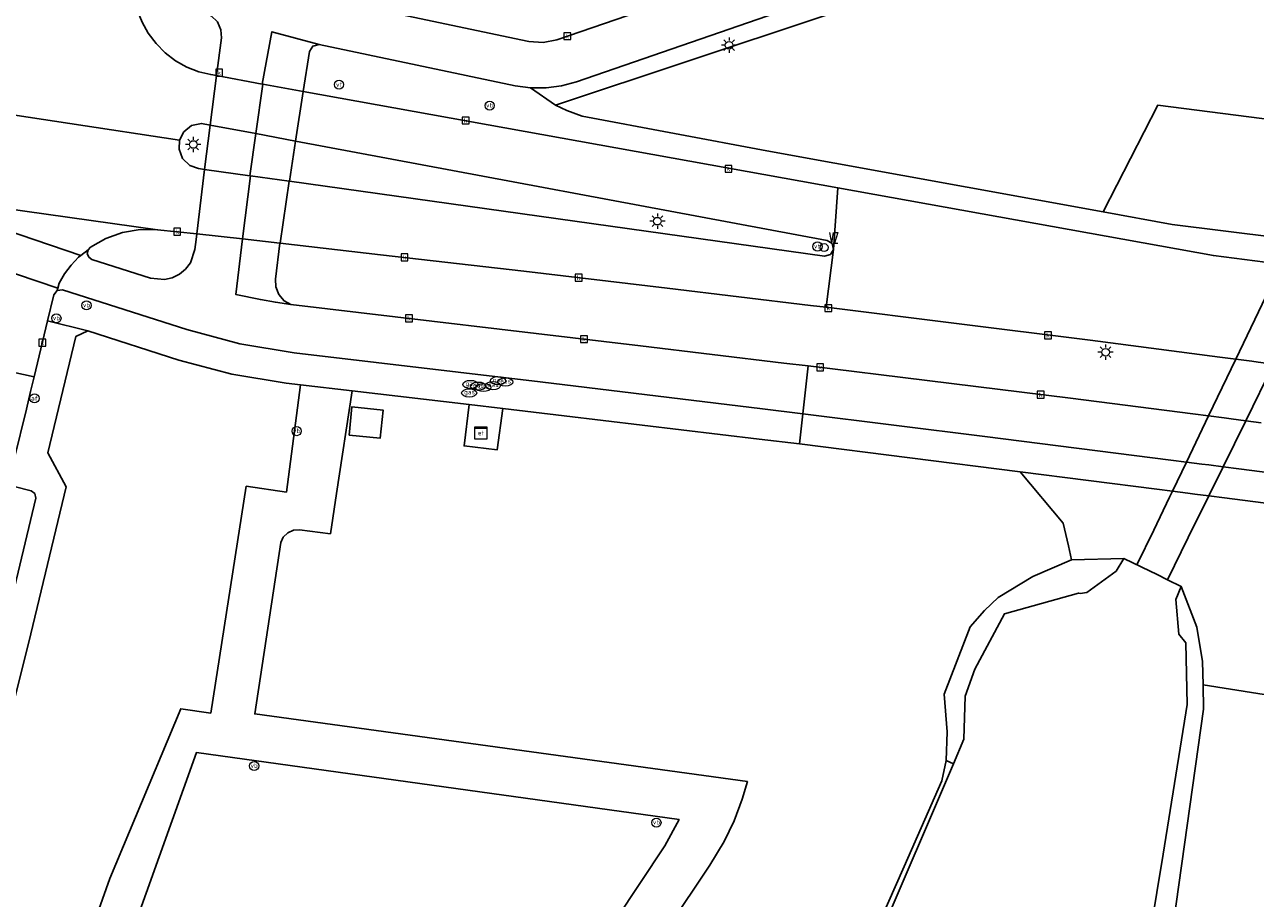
# Model space of a CAD drawing. Header units: metres. Extents: x 197147 to 199131, y 355511 to 356703.
# Tile 157 of 225: x 198172 to 198253, y 356051 to 356108. Entities that reach past the tile are written whole.
import ezdxf
from ezdxf.enums import TextEntityAlignment as Align

# ---------------------------------------------------------------- set-up
doc = ezdxf.new("R2010")
doc.units = ezdxf.units.M
for name, color, linetype in [('B-WE-GR-BEPLANTING_CULTUUR_HEESTERS-GV', 252, 'Continuous'), ('B-WE-GR-BOS-GV', 252, 'Continuous'), ('B-WE-GR-GRAS-GV', 252, 'Continuous'), ('B-WE-GR-GROENVOORZIENING-GV', 252, 'Continuous'), ('B-WE-GR-HOUTWAL-GV', 252, 'Continuous'), ('B-WE-IE-MEUBILAIR_WEGMEUBILAIR-S', 252, 'Continuous'), ('B-WE-KL-ET_LS_SR_KAST-S', 252, 'Continuous'), ('B-WE-KW-KUNSTWERK_DUIKER-G', 252, 'Continuous'), ('B-WE-OG-BEBOUWING_LAGE TRAFO-GV', 252, 'Continuous'), ('B-WE-OG-WATER_SLOOT-GV', 252, 'Continuous'), ('B-WE-RI-HWA_KOLK-S', 253, 'Continuous'), ('B-WE-VH-VERHARDING_ASFALT-GV', 253, 'Continuous'), ('B-WE-VH-VERHARDING_BETONSTRAATSTEEN-GV', 253, 'Continuous'), ('B-WE-VH-VERHARDING_TEGEL-GV', 253, 'Continuous')]:
    doc.layers.add(name, color=color, linetype=linetype)
for name, color, linetype, lineweight in [('B-WE-GR-GRAS_KRUIDENRIJK-G', 252, 'Continuous', 18), ('B-WE-VH-VERHARDING_ASFALT-G', 252, 'Continuous', 18), ('B-WE-VH-VERHARDING_TEGEL-G', 252, 'Continuous', 18), ('verkeerszuil', 253, 'Continuous', 0)]:
    doc.layers.add(name, color=color, linetype=linetype, lineweight=lineweight)
doc.styles.add('NLCS-ISO-M-T18', font='NLCS-ISO.ttf', dxfattribs={"height": 1.8})
doc.styles.add('Style-simplex', font='simplex.shx')

# ---------------------------------------------------------------- blocks, each defined once
blk = doc.blocks.new('BGT-VERKLIKKER_TRANSPORTLEIDING-SO')
at = {"color": 0, "linetype": 'ByBlock', "lineweight": 18}
blk.add_circle((0, 0), 1.5, dxfattribs=at)
at = {"color": 0, "linetype": 'ByBlock', "lineweight": 18, "style": 'NLCS-ISO-M-T18'}
blk.add_text('vt', height=1.5, dxfattribs=at).set_placement((0, 0), align=Align.MIDDLE_CENTER)
blk = doc.blocks.new('BGT-ELEKTRAKAST-SO')
at = {"color": 0, "linetype": 'ByBlock', "lineweight": 18}
for points in [[(-2, 2), (2, 2), (2, 1.68), (-2, 1.68)], [(-2, 1.52), (2, 1.52), (2, -2), (-2, -2)]]:
    blk.add_lwpolyline(points, close=True, dxfattribs=at)
at = {"color": 0, "linetype": 'ByBlock', "lineweight": 18, "style": 'NLCS-ISO-M-T18'}
blk.add_text('et', height=1.5, dxfattribs=at).set_placement((0, 0), align=Align.MIDDLE_CENTER)
blk = doc.blocks.new('BGT-VERKEERSBORDPAAL-SO')
at = {"color": 0, "linetype": 'ByBlock', "lineweight": 18}
blk.add_circle((0, 0), 1.5, dxfattribs=at)
at = {"color": 0, "linetype": 'ByBlock', "lineweight": 18, "style": 'NLCS-ISO-M-T18'}
blk.add_text('vb', height=1.5, dxfattribs=at).set_placement((0, 0.13), align=Align.MIDDLE_CENTER)
blk = doc.blocks.new('BGT-LICHTMAST-SO')
at = {"color": 0, "linetype": 'ByBlock', "lineweight": 18}
for points in [[(-1.25, 0), (-2, 0)], [(-1.41, 1.41), (-0.88, 0.88)], [(0, 2), (0, 1.25)], [(0.88, 0.88), (1.41, 1.41)], [(2, 0), (1.25, 0)], [(-1.41, -1.41), (-0.88, -0.88)], [(0, -1.25), (0, -2)], [(0.88, -0.88), (1.41, -1.41)]]:
    blk.add_lwpolyline(points, dxfattribs=at)
blk.add_circle((0, 0), 1, dxfattribs=at)
blk = doc.blocks.new('BGT-AFSLUITPAAL-SO')
at = {"color": 0, "linetype": 'ByBlock', "lineweight": 18}
blk.add_circle((0, 0), 1.5, dxfattribs=at)
at = {"color": 0, "linetype": 'ByBlock', "lineweight": 18, "style": 'NLCS-ISO-M-T18'}
blk.add_text('af', height=1.5, dxfattribs=at).set_placement((0, 0), align=Align.MIDDLE_CENTER)
blk = doc.blocks.new('BGT-GASPUT-SO')
at = {"color": 0, "linetype": 'ByBlock', "lineweight": 18}
blk.add_ellipse((0, 0), major_axis=(2.5, 0), ratio=0.54, dxfattribs=at)
at = {"color": 0, "linetype": 'ByBlock', "lineweight": 18, "style": 'NLCS-ISO-M-T18'}
blk.add_text('gas', height=1.5, dxfattribs=at).set_placement((0.12, 0.3), align=Align.MIDDLE_CENTER)
blk = doc.blocks.new('BGT-KOLK-SO')
at = {"color": 0, "linetype": 'ByBlock', "lineweight": 18}
blk.add_lwpolyline([(-0.045, -0.045), (0.045, -0.045), (0.045, 0.045), (-0.045, 0.045)], close=True, dxfattribs=at)
at = {"color": 0, "linetype": 'ByBlock', "lineweight": 18, "style": 'NLCS-ISO-M-T18'}
blk.add_text('k', height=0.06, dxfattribs=at).set_placement((0, 0), align=Align.MIDDLE_CENTER)
blk = doc.blocks.new('S436')
at = {"layer": 'verkeerszuil', "linetype": 'Continuous', "lineweight": 0}
blk.add_circle((0, 0), 0.263, dxfattribs=at)
at = {"layer": 'verkeerszuil', "linetype": 'Continuous', "lineweight": 0, "style": 'Style-simplex', "width": 0.428569}
blk.add_text('vz', height=1.05, dxfattribs=at).set_placement((0.321, 0.284))

msp = doc.modelspace()

# ---------------------------------------------------------------- linework, layer by layer
at = {"layer": 'B-WE-GR-BEPLANTING_CULTUUR_HEESTERS-GV', "flags": 128}
for points in [[(198190.26, 356084.533), (198189.324, 356084.643), (198185.774, 356085.228), (198182.299, 356086.157), (198176.337, 356088.059), (198175.544, 356087.689), (198173.706, 356080.068), (198174.922, 356077.849), (198172.597, 356068.207), (198171.495, 356063.729)], [(198162.801, 356010.005), (198177.775, 356052.178), (198182.421, 356063.308), (198184.391, 356063.019), (198186.708, 356077.889), (198189.34, 356077.502), (198190.26, 356084.533)]]:
    msp.add_lwpolyline(points, dxfattribs=at)
at = {"layer": 'B-WE-GR-BOS-GV', "flags": 128}
msp.add_lwpolyline([(198376.698, 356080.831), (198377.949, 356087.932), (198375.63, 356095.792), (198267.424, 356111.134), (198266.314, 356111.292), (198265.207, 356111.449), (198264.868, 356111.497), (198263.745, 356111.656), (198262.625, 356111.815), (198244.978, 356114.317), (198241.978, 356114.517), (198206.969, 356102.863), (198207.721, 356102.5), (198208.715, 356102.137), (198220.819, 356099.862), (198242.844, 356095.857), (198246.42, 356102.848), (198261.579, 356100.923), (198342.001, 356090.713), (198343.013, 356089.548), (198362.133, 356086.108), (198365.396, 356085.02), (198376.203, 356081.018), (198376.698, 356080.831)], dxfattribs=at)
at = {"layer": 'B-WE-GR-GRAS-GV', "flags": 128}
for points in [[(198184.157, 356120.908), (198183.221, 356116.845), (198182.768, 356116.937), (198182.404, 356115.352), (198183.392, 356113.74), (198191.848, 356111.937), (198191.43, 356109.959), (198205.217, 356107.031), (198206.149, 356106.962), (198207.065, 356107.143), (198240.18, 356118.515)], [(198255.341, 356114.977), (198247.063, 356116.043), (198246.188, 356116.19), (198244.961, 356116.319), (198243.718, 356116.294), (198242.488, 356116.113), (198241.3, 356115.783), (198238.341, 356114.76), (198208.336, 356104.387), (198207.363, 356104.122), (198206.353, 356103.989), (198205.335, 356103.993), (198206.969, 356102.863), (198241.978, 356114.517), (198244.978, 356114.317), (198262.625, 356111.815)], [(198205.335, 356103.993), (198204.336, 356104.133), (198191.482, 356106.823), (198191.081, 356106.729), (198190.864, 356106.378), (198190.445, 356103.759), (198225.47, 356097.44), (198250.059, 356093.004), (198253.446, 356092.561)], [(198242.844, 356095.857), (198220.819, 356099.862), (198208.715, 356102.137), (198207.721, 356102.5), (198206.969, 356102.863)], [(198256.768, 356093.865), (198257.808, 356093.735), (198258.85, 356093.606), (198260.536, 356093.396), (198260.711, 356094.662), (198261.243, 356098.497), (198261.579, 356100.923), (198246.42, 356102.848), (198242.844, 356095.857), (198247.367, 356095.035), (198254.219, 356094.182), (198255.289, 356094.049), (198256.363, 356093.915), (198256.768, 356093.865)], [(198253.001, 356086.016), (198252.569, 356086.073), (198251.526, 356086.211), (198250.485, 356086.349), (198241.983, 356087.45), (198233.049, 356088.579), (198224.693, 356089.61), (198223.667, 356089.737), (198214.283, 356090.87), (198204.895, 356091.978), (198195.504, 356093.06), (198188.937, 356093.807), (198188.922, 356093.809), (198188.635, 356091.445), (198188.651, 356090.944), (198188.842, 356090.448), (198189.19, 356090.046), (198189.625, 356089.796), (198212.535, 356087.084), (198221.926, 356085.961), (198223.509, 356085.768), (198231.315, 356084.816), (198240.701, 356083.647), (198248.711, 356082.628)], [(198237.414, 356078.825), (198222.95, 356080.66), (198220.313, 356080.962), (198207.527, 356082.499), (198203.516, 356082.972), (198203.139, 356080.265), (198200.978, 356080.532), (198201.306, 356083.232), (198193.641, 356084.135), (198192.623, 356077.407), (198192.224, 356074.772), (198190.206, 356075.022), (198189.816, 356075.003), (198189.433, 356074.84), (198189.135, 356074.55), (198188.966, 356074.198), (198187.271, 356062.962), (198219.536, 356058.534), (198219.201, 356057.378), (198218.662, 356055.968), (198218.012, 356054.613), (198217.074, 356053.046), (198189.606, 356011.953)], [(198193.455, 356081.231), (198193.621, 356083.081), (198195.671, 356082.877), (198195.493, 356081.042), (198193.455, 356081.231)], [(198248.711, 356082.628), (198249.741, 356082.495), (198250.773, 356082.361), (198251.219, 356082.303), (198252.181, 356082.178), (198253.196, 356082.047)], [(198258.741, 356076.1), (198250.789, 356077.126), (198249.76, 356077.257), (198248.852, 356077.373), (198248.388, 356077.431), (198247.372, 356077.561), (198246.357, 356077.69), (198237.414, 356078.825), (198240.217, 356075.459), (198240.563, 356073.984), (198240.777, 356073.072), (198244.197, 356073.158), (198245.915, 356072.318), (198246.329, 356072.116), (198247.056, 356071.761), (198247.951, 356071.324), (198248.981, 356068.64), (198249.35, 356066.393), (198249.386, 356064.879), (198256.978, 356063.674), (198257.981, 356071.006), (198257.927, 356071.015), (198258.431, 356074.163)], [(198218.083, 356026.446), (198229.798, 356052.968), (198232.273, 356058.572), (198232.567, 356059.902), (198232.618, 356061.795), (198232.426, 356064.252), (198234.129, 356068.663), (198235.069, 356069.737), (198235.969, 356070.594), (198238.244, 356071.978), (198240.777, 356073.072)], [(198161.419, 355998.804), (198173.469, 355994.953), (198173.957, 355994.884), (198174.47, 355994.992), (198174.913, 355995.274), (198175.214, 355995.664), (198214.135, 356054.317), (198215.061, 356056.036), (198183.445, 356060.427), (198171.974, 356028.335), (198167.347, 356015.39), (198161.419, 355998.804)]]:
    msp.add_lwpolyline(points, dxfattribs=at)
at = {"layer": 'B-WE-GR-GRAS_KRUIDENRIJK-G', "ltscale": 0.2, "flags": 128}
for points in [[(198255.341, 356114.977), (198247.063, 356116.043), (198246.188, 356116.19), (198244.961, 356116.319), (198243.718, 356116.294), (198242.488, 356116.113), (198241.3, 356115.783), (198238.341, 356114.76), (198208.336, 356104.387), (198207.363, 356104.122), (198206.353, 356103.989), (198205.335, 356103.993), (198206.969, 356102.863), (198241.978, 356114.517), (198244.978, 356114.317), (198262.625, 356111.815)], [(198254.219, 356094.182), (198247.367, 356095.035), (198242.844, 356095.857), (198220.819, 356099.862), (198208.715, 356102.137), (198207.721, 356102.5), (198206.969, 356102.863), (198205.335, 356103.993), (198204.336, 356104.133), (198191.482, 356106.823), (198191.081, 356106.729), (198190.864, 356106.378), (198190.445, 356103.759), (198225.47, 356097.44), (198250.059, 356093.004), (198253.446, 356092.561)], [(198253.001, 356086.016), (198252.569, 356086.073), (198251.526, 356086.211), (198250.485, 356086.349), (198241.983, 356087.45), (198233.049, 356088.579), (198224.693, 356089.61), (198223.667, 356089.737), (198214.283, 356090.87), (198204.895, 356091.978), (198195.504, 356093.06), (198188.937, 356093.807), (198188.922, 356093.809), (198188.635, 356091.445), (198188.651, 356090.944), (198188.842, 356090.448), (198189.19, 356090.046), (198189.625, 356089.796), (198212.535, 356087.084), (198221.926, 356085.961), (198223.509, 356085.768), (198231.315, 356084.816), (198240.701, 356083.647), (198248.711, 356082.628), (198248.711, 356082.628), (198249.741, 356082.495), (198250.773, 356082.361), (198251.219, 356082.303), (198252.181, 356082.178), (198253.196, 356082.047)]]:
    msp.add_lwpolyline(points, dxfattribs=at)
msp.add_lwpolyline([(198376.698, 356080.831), (198377.949, 356087.932), (198375.63, 356095.792), (198267.424, 356111.134), (198266.314, 356111.292), (198265.207, 356111.449), (198264.868, 356111.497), (198263.745, 356111.656), (198262.625, 356111.815), (198244.978, 356114.317), (198241.978, 356114.517), (198206.969, 356102.863), (198207.721, 356102.5), (198208.715, 356102.137), (198220.819, 356099.862), (198242.844, 356095.857), (198246.42, 356102.848), (198261.579, 356100.923), (198342.001, 356090.713), (198343.013, 356089.548), (198362.133, 356086.108), (198365.396, 356085.02), (198376.203, 356081.018), (198376.698, 356080.831)], close=True, dxfattribs=at)
at = {"layer": 'B-WE-GR-GROENVOORZIENING-GV', "flags": 128}
for points in [[(198244.197, 356073.158), (198240.777, 356073.072), (198238.244, 356071.978), (198235.969, 356070.594), (198235.069, 356069.737), (198234.129, 356068.663), (198232.426, 356064.252), (198232.618, 356061.795), (198232.567, 356059.902), (198233.03, 356059.703), (198233.719, 356061.311), (198233.803, 356064.125), (198234.442, 356065.902), (198236.379, 356069.524), (198241.229, 356070.886), (198241.339, 356070.858), (198241.781, 356070.921), (198243.703, 356072.322), (198244.197, 356073.158)], [(198247.457, 356049.269), (198249.423, 356063.284), (198249.386, 356064.879), (198249.35, 356066.393), (198248.981, 356068.64), (198247.951, 356071.324), (198247.606, 356070.463), (198247.791, 356068.201), (198248.257, 356067.614), (198248.347, 356063.591), (198246.766, 356053.777), (198231.113, 355959)], [(198232.567, 356059.902), (198232.273, 356058.572), (198229.798, 356052.968), (198218.083, 356026.446), (198217.037, 356024.276), (198215.185, 356022.366), (198196.485, 356000.678), (198193.882, 355997.563), (198193.601, 355996.854), (198192.661, 355992.76), (198188.922, 355975.303), (198187.262, 355967.55), (198184.104, 355952.803), (198180.356, 355938.586), (198181.867, 355939.219), (198194.576, 355997.203), (198218.362, 356025.462), (198233.03, 356059.703)]]:
    msp.add_lwpolyline(points, dxfattribs=at)
at = {"layer": 'B-WE-GR-HOUTWAL-GV', "flags": 128}
msp.add_lwpolyline([(198219.729, 355892.497), (198227.083, 355945.757), (198240.359, 355948.924), (198241.654, 355951.638), (198256.978, 356063.674), (198249.386, 356064.879), (198249.423, 356063.284), (198247.457, 356049.269), (198241.928, 356013.8), (198232.643, 355959.333), (198231.624, 355957.824), (198218.239, 355950.906), (198216.277, 355949.724), (198215.015, 355948.778), (198214.133, 355947.261), (198205.54, 355894.543), (198219.729, 355892.497)], dxfattribs=at)
at = {"layer": 'B-WE-KW-KUNSTWERK_DUIKER-G', "flags": 128}
for points in [[(198254.508, 356092.422), (198251.526, 356086.211)], [(198251.526, 356086.211), (198249.741, 356082.495)], [(198254.003, 356085.884), (198252.181, 356082.178)], [(198249.741, 356082.495), (198248.289, 356079.471)], [(198252.181, 356082.178), (198250.697, 356079.162)], [(198248.289, 356079.471), (198247.372, 356077.561)], [(198250.697, 356079.162), (198249.76, 356077.257)], [(198247.372, 356077.561), (198247.186, 356077.174)], [(198247.186, 356077.174), (198246.15, 356075.017)], [(198249.76, 356077.257), (198248.412, 356074.519)], [(198246.15, 356075.017), (198245.056, 356072.738)], [(198248.412, 356074.519), (198247.056, 356071.761)]]:
    msp.add_lwpolyline(points, dxfattribs=at)
at = {"layer": 'B-WE-OG-BEBOUWING_LAGE TRAFO-GV', "flags": 128}
msp.add_lwpolyline([(198193.455, 356081.231), (198195.493, 356081.042), (198195.671, 356082.877), (198193.621, 356083.081), (198193.455, 356081.231)], dxfattribs=at)
at = {"layer": 'B-WE-OG-WATER_SLOOT-GV', "flags": 128}
for points in [[(198247.951, 356071.324), (198247.056, 356071.761), (198246.329, 356072.116), (198245.915, 356072.318), (198244.197, 356073.158), (198243.703, 356072.322), (198241.781, 356070.921), (198241.339, 356070.858), (198241.229, 356070.886), (198236.379, 356069.524), (198234.442, 356065.902), (198233.803, 356064.125), (198233.719, 356061.311), (198233.03, 356059.703), (198218.362, 356025.462), (198194.576, 355997.203), (198181.867, 355939.219), (198168.717, 355926.013)], [(198231.113, 355959), (198246.766, 356053.777), (198248.347, 356063.591), (198248.257, 356067.614), (198247.791, 356068.201), (198247.606, 356070.463), (198247.951, 356071.324)]]:
    msp.add_lwpolyline(points, dxfattribs=at)
at = {"layer": 'B-WE-VH-VERHARDING_ASFALT-G', "ltscale": 0.2, "flags": 128}
for points in [[(198253.446, 356092.561), (198250.059, 356093.004), (198225.47, 356097.44), (198225.174, 356093.402), (198224.693, 356089.61), (198233.049, 356088.579), (198241.983, 356087.45), (198250.485, 356086.349), (198251.526, 356086.211), (198252.569, 356086.073), (198253.001, 356086.016)], [(198253.196, 356082.047), (198252.181, 356082.178), (198251.219, 356082.303), (198250.773, 356082.361), (198249.741, 356082.495), (198248.711, 356082.628), (198240.701, 356083.647), (198231.315, 356084.816), (198223.509, 356085.768), (198223.165, 356082.623), (198235.094, 356081.142), (198247.269, 356079.602), (198248.289, 356079.471), (198249.312, 356079.34), (198249.768, 356079.281), (198250.697, 356079.162), (198251.72, 356079.031), (198259.872, 356077.985)]]:
    msp.add_lwpolyline(points, dxfattribs=at)
at = {"layer": 'B-WE-VH-VERHARDING_ASFALT-GV', "flags": 128}
for points in [[(198243.708, 356119.482), (198242.827, 356119.362), (198241.968, 356119.129), (198240.18, 356118.515), (198207.065, 356107.143), (198206.149, 356106.962), (198205.217, 356107.031), (198191.43, 356109.959), (198181.54, 356112.076)], [(198187.76, 356104.243), (198188.395, 356107.67), (198191.482, 356106.823), (198204.336, 356104.133), (198205.335, 356103.993), (198206.353, 356103.989), (198207.363, 356104.122), (198208.336, 356104.387), (198238.341, 356114.76), (198241.3, 356115.783), (198242.488, 356116.113), (198243.718, 356116.294)], [(198179.717, 356109.569), (198179.584, 356109.306), (198179.597, 356109.05), (198179.89, 356108.297), (198180.292, 356107.569), (198180.8, 356106.891), (198181.403, 356106.284), (198182.084, 356105.767), (198182.824, 356105.353), (198183.599, 356105.051), (198184.384, 356104.861), (198184.767, 356104.795), (198185.083, 356107.262), (198185.055, 356107.798), (198184.82, 356108.323), (198184.404, 356108.721), (198183.909, 356108.927), (198180.224, 356109.731)], [(198184.357, 356101.549), (198187.336, 356100.992), (198187.344, 356100.99), (198187.801, 356104.236), (198187.76, 356104.243), (198184.767, 356104.795), (198184.357, 356101.549)], [(198187.344, 356100.99), (198189.938, 356100.505), (198190.445, 356103.759), (198187.801, 356104.236)], [(198224.756, 356093.995), (198225.086, 356093.784), (198225.174, 356093.402), (198225.47, 356097.44), (198190.445, 356103.759)], [(198183.576, 356098.705), (198183.013, 356098.905), (198182.54, 356099.36), (198182.309, 356099.975), (198182.348, 356100.571), (198167.947, 356102.745), (198167.729, 356102.215), (198167.292, 356101.776), (198166.717, 356101.544), (198166.144, 356101.549), (198163.137, 356102.183), (198163.128, 356102.185)], [(198183.576, 356098.705), (198183.978, 356098.649), (198184.357, 356101.549), (198183.77, 356101.665), (198183.132, 356101.515), (198182.619, 356101.104), (198182.348, 356100.571)], [(198224.756, 356093.995), (198189.944, 356100.504), (198189.539, 356097.871), (198224.59, 356092.971), (198224.97, 356093.067), (198225.174, 356093.402)], [(198189.938, 356100.505), (198189.944, 356100.504)], [(198186.996, 356098.227), (198186.951, 356098.233), (198183.978, 356098.649), (198183.47, 356094.428), (198186.458, 356094.09)], [(198186.996, 356098.227), (198186.458, 356094.09), (198188.922, 356093.809), (198188.937, 356093.807), (198189.519, 356097.874), (198186.996, 356098.227)], [(198189.539, 356097.871), (198189.519, 356097.874)], [(198253.446, 356092.561), (198250.059, 356093.004), (198225.47, 356097.44)], [(198175.867, 356092.999), (198165.784, 356096.444), (198164.8, 356094.091), (198174.363, 356090.859), (198174.459, 356091.196), (198174.812, 356091.81), (198175.236, 356092.377), (198175.726, 356092.889), (198175.867, 356092.999)], [(198175.867, 356092.999), (198176.347, 356093.373), (198176.516, 356093.556), (198177.511, 356094.128), (198178.609, 356094.52), (198179.76, 356094.71), (198180.907, 356094.693), (198166.297, 356096.737), (198166.084, 356096.514), (198165.784, 356096.444)], [(198183.47, 356094.428), (198180.907, 356094.693)], [(198183.47, 356094.428), (198183.434, 356094.061), (198183.353, 356093.4)], [(198223.509, 356085.768), (198221.926, 356085.961), (198212.535, 356087.084), (198189.625, 356089.796), (198188.627, 356089.938), (198187.635, 356090.122), (198186.027, 356090.456), (198186.458, 356094.09)], [(198188.937, 356093.807), (198195.504, 356093.06), (198204.895, 356091.978), (198214.283, 356090.87), (198223.667, 356089.737), (198224.693, 356089.61), (198225.174, 356093.402)], [(198176.347, 356093.373), (198176.301, 356093.128), (198176.393, 356092.897), (198176.594, 356092.75), (198180.431, 356091.527), (198181.36, 356091.434), (198181.859, 356091.547), (198182.332, 356091.777), (198182.739, 356092.111), (198183.05, 356092.517), (198183.353, 356093.4)], [(198172.815, 356085.045), (198173.698, 356088.728), (198174.107, 356090.433), (198174.322, 356090.716), (198174.363, 356090.859)], [(198174.322, 356090.716), (198174.676, 356090.753), (198182.815, 356088.152), (198186.299, 356087.217), (198189.856, 356086.62), (198205.958, 356084.719), (198220.528, 356082.95), (198223.165, 356082.623)], [(198224.693, 356089.61), (198233.049, 356088.579), (198241.983, 356087.45), (198250.485, 356086.349), (198251.526, 356086.211), (198252.569, 356086.073), (198253.001, 356086.016), (198254.003, 356085.884), (198255.008, 356085.751), (198268.769, 356083.931), (198277.694, 356082.733), (198286.618, 356081.525), (198295.539, 356080.297), (198304.456, 356079.037), (198313.364, 356077.749), (198322.268, 356076.434), (198331.169, 356075.094), (198340.066, 356073.731), (198352.373, 356071.813), (198373.855, 356068.416)], [(198168.176, 356085.03), (198167.123, 356080.655), (198166.89, 356079.687), (198171.286, 356078.719), (198171.515, 356079.661), (198172.312, 356082.945), (198172.588, 356084.098), (198172.815, 356085.045), (198168.415, 356086.013), (198168.176, 356085.03)], [(198253.196, 356082.047), (198252.181, 356082.178), (198251.219, 356082.303), (198250.773, 356082.361), (198249.741, 356082.495), (198248.711, 356082.628), (198240.701, 356083.647), (198231.315, 356084.816), (198223.509, 356085.768), (198223.165, 356082.623), (198235.094, 356081.142), (198247.269, 356079.602), (198248.289, 356079.471), (198249.312, 356079.34), (198249.768, 356079.281), (198250.697, 356079.162), (198251.72, 356079.031), (198259.872, 356077.985)], [(198187.271, 356062.962), (198188.966, 356074.198), (198189.135, 356074.55), (198189.433, 356074.84), (198189.816, 356075.003), (198190.206, 356075.022), (198192.224, 356074.772), (198192.623, 356077.407), (198193.641, 356084.135), (198190.26, 356084.533), (198189.34, 356077.502), (198186.708, 356077.889), (198184.391, 356063.019), (198182.421, 356063.308), (198177.775, 356052.178), (198162.801, 356010.005)], [(198170.897, 355958.801), (198172.888, 355969.486), (198173.432, 355972.403), (198173.996, 355975.434), (198174.083, 355975.898), (198175.026, 355982.26), (198175.899, 355988.156), (198176.32, 355990.208), (198176.969, 355992.213), (198177.835, 355994.135), (198178.901, 355995.938), (198182.454, 356001.253), (198189.606, 356011.953), (198217.074, 356053.046), (198218.012, 356054.613), (198218.662, 356055.968), (198219.201, 356057.378), (198219.536, 356058.534), (198187.271, 356062.962)], [(198161.419, 355998.804), (198167.347, 356015.39), (198171.974, 356028.335), (198183.445, 356060.427), (198215.061, 356056.036), (198214.135, 356054.317), (198175.214, 355995.664), (198174.913, 355995.274), (198174.47, 355994.992), (198173.957, 355994.884), (198173.469, 355994.953), (198161.419, 355998.804)]]:
    msp.add_lwpolyline(points, dxfattribs=at)
at = {"layer": 'B-WE-VH-VERHARDING_BETONSTRAATSTEEN-GV', "flags": 128}
msp.add_lwpolyline([(198171.529, 356071.241), (198172.919, 356077.094), (198172.871, 356077.4), (198172.622, 356077.583), (198171.514, 356077.863)], dxfattribs=at)
at = {"layer": 'B-WE-VH-VERHARDING_TEGEL-G', "ltscale": 0.2, "flags": 128}
msp.add_lwpolyline([(198259.872, 356077.985), (198251.72, 356079.031), (198250.697, 356079.162), (198249.768, 356079.281), (198249.312, 356079.34), (198248.289, 356079.471), (198247.269, 356079.602), (198235.094, 356081.142), (198223.165, 356082.623), (198222.95, 356080.66), (198237.414, 356078.825), (198246.357, 356077.69), (198247.372, 356077.561), (198248.388, 356077.431), (198248.852, 356077.373), (198249.76, 356077.257), (198250.789, 356077.126), (198258.741, 356076.1)], dxfattribs=at)
at = {"layer": 'B-WE-VH-VERHARDING_TEGEL-GV', "flags": 128}
for points in [[(198191.482, 356106.823), (198188.395, 356107.67), (198187.76, 356104.243), (198187.801, 356104.236), (198190.445, 356103.759), (198190.864, 356106.378), (198191.081, 356106.729), (198191.482, 356106.823)], [(198187.336, 356100.992), (198184.357, 356101.549), (198183.978, 356098.649), (198186.951, 356098.233), (198187.336, 356100.992)], [(198186.951, 356098.233), (198186.996, 356098.227), (198189.519, 356097.874), (198189.539, 356097.871), (198189.944, 356100.504), (198189.938, 356100.505), (198187.344, 356100.99), (198187.336, 356100.992)], [(198189.625, 356089.796), (198189.19, 356090.046), (198188.842, 356090.448), (198188.651, 356090.944), (198188.635, 356091.445), (198188.922, 356093.809), (198186.458, 356094.09), (198186.027, 356090.456), (198187.635, 356090.122), (198188.627, 356089.938), (198189.625, 356089.796)], [(198203.516, 356082.972), (198207.527, 356082.499), (198220.313, 356080.962), (198222.95, 356080.66), (198223.165, 356082.623), (198220.528, 356082.95), (198205.958, 356084.719), (198189.856, 356086.62), (198186.299, 356087.217), (198182.815, 356088.152), (198174.676, 356090.753), (198174.322, 356090.716), (198174.107, 356090.433), (198173.698, 356088.728)], [(198171.495, 356063.729), (198172.597, 356068.207), (198174.922, 356077.849), (198173.706, 356080.068), (198175.544, 356087.689), (198176.337, 356088.059), (198173.698, 356088.728), (198172.815, 356085.045), (198172.588, 356084.098), (198172.312, 356082.945), (198171.515, 356079.661)], [(198176.337, 356088.059), (198182.299, 356086.157), (198185.774, 356085.228), (198189.324, 356084.643), (198190.26, 356084.533), (198193.641, 356084.135), (198201.306, 356083.232)], [(198203.516, 356082.972), (198201.306, 356083.232), (198200.978, 356080.532), (198203.139, 356080.265), (198203.516, 356082.972)], [(198259.872, 356077.985), (198251.72, 356079.031), (198250.697, 356079.162), (198249.768, 356079.281), (198249.312, 356079.34), (198248.289, 356079.471), (198247.269, 356079.602), (198235.094, 356081.142), (198223.165, 356082.623)], [(198222.95, 356080.66), (198237.414, 356078.825), (198246.357, 356077.69), (198247.372, 356077.561), (198248.388, 356077.431), (198248.852, 356077.373), (198249.76, 356077.257), (198250.789, 356077.126), (198258.741, 356076.1), (198260.154, 356075.918)], [(198171.514, 356077.863), (198172.622, 356077.583), (198172.871, 356077.4), (198172.919, 356077.094), (198171.529, 356071.241)]]:
    msp.add_lwpolyline(points, dxfattribs=at)

# ---------------------------------------------------------------- block references
at = {"layer": 'B-WE-IE-MEUBILAIR_WEGMEUBILAIR-S'}
for name, p, xscale, yscale, zscale in [('BGT-LICHTMAST-SO', (198218.342, 356106.787), 0.25, 0.25, 0.25), ('BGT-VERKLIKKER_TRANSPORTLEIDING-SO', (198192.79, 356104.206), 0.2, 0.2, 0.2), ('BGT-VERKEERSBORDPAAL-SO', (198202.655, 356102.828), 0.2, 0.2, 0.2), ('BGT-LICHTMAST-SO', (198183.241, 356100.28), 0.25, 0.25, 0.25), ('BGT-LICHTMAST-SO', (198213.642, 356095.255), 0.25, 0.25, 0.25), ('BGT-VERKEERSBORDPAAL-SO', (198224.131, 356093.597), 0.2, 0.2, 0.2), ('BGT-VERKEERSBORDPAAL-SO', (198176.249, 356089.739), 0.2, 0.2, 0.2), ('BGT-VERKEERSBORDPAAL-SO', (198174.278, 356088.889), 0.2, 0.2, 0.2), ('BGT-LICHTMAST-SO', (198242.995, 356086.669), 0.25, 0.25, 0.25), ('BGT-GASPUT-SO', (198201.398, 356084.555), 0.2, 0.2, 0.2), ('BGT-GASPUT-SO', (198203.2, 356084.798), 0.2, 0.2, 0.2), ('BGT-GASPUT-SO', (198203.682, 356084.713), 0.2, 0.2, 0.2), ('BGT-GASPUT-SO', (198201.314, 356083.999), 0.2, 0.2, 0.2), ('BGT-GASPUT-SO', (198201.899, 356084.446), 0.2, 0.2, 0.2), ('BGT-GASPUT-SO', (198202.239, 356084.357), 0.2, 0.2, 0.2), ('BGT-GASPUT-SO', (198202.871, 356084.481), 0.2, 0.2, 0.2), ('BGT-AFSLUITPAAL-SO', (198172.842, 356083.645), 0.2, 0.2, 0.2), ('BGT-VERKEERSBORDPAAL-SO', (198190.015, 356081.498), 0.2, 0.2, 0.2), ('BGT-VERKEERSBORDPAAL-SO', (198187.229, 356059.553), 0.2, 0.2, 0.2), ('BGT-VERKEERSBORDPAAL-SO', (198213.579, 356055.843), 0.2, 0.2, 0.2)]:
    msp.add_blockref(name, p, dxfattribs=dict(at, xscale=xscale, yscale=yscale, zscale=zscale))
at = {"layer": 'B-WE-KL-ET_LS_SR_KAST-S', "xscale": 0.2, "yscale": 0.2, "zscale": 0.2}
msp.add_blockref('BGT-ELEKTRAKAST-SO', (198202.078, 356081.377), dxfattribs=at)
at = {"layer": 'B-WE-RI-HWA_KOLK-S', "xscale": 5, "yscale": 5, "zscale": 5}
for p in [(198207.737, 356107.376), (198184.938, 356104.981), (198201.087, 356101.849), (198218.297, 356098.688), (198182.189, 356094.565), (198197.077, 356092.89), (198208.488, 356091.555), (198224.84, 356089.554), (198197.371, 356088.886), (198173.349, 356087.293), (198208.841, 356087.524), (198239.229, 356087.778), (198224.306, 356085.681), (198238.75, 356083.88)]:
    msp.add_blockref('BGT-KOLK-SO', p, dxfattribs=at)
at = {"layer": 'verkeerszuil', "linetype": 'Continuous', "lineweight": 0}
msp.add_blockref('S436', (198224.562, 356093.529), dxfattribs=at)

doc.saveas('drawing.dxf')
